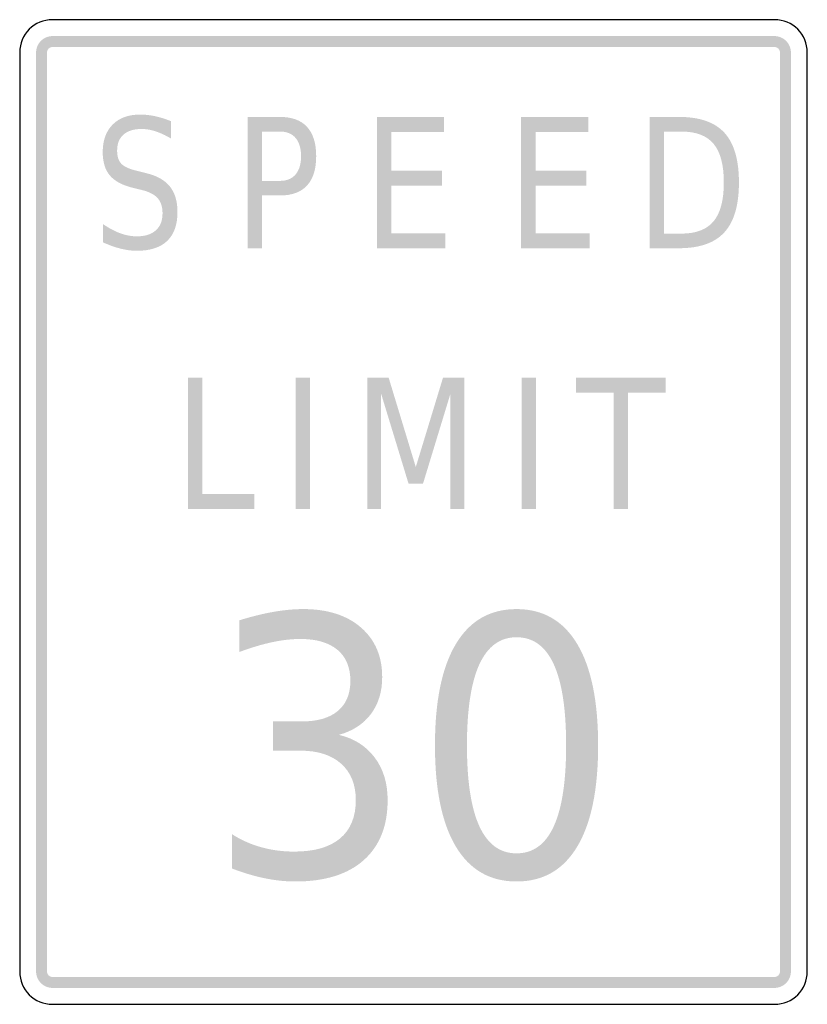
# Model space of a CAD drawing. Header units: inches. Extents: x -12 to 12, y -15 to 15.
import ezdxf

# ---------------------------------------------------------------- set-up
doc = ezdxf.new("R2010")
doc.units = ezdxf.units.IN
doc.header["$MEASUREMENT"] = 0

msp = doc.modelspace()

# ---------------------------------------------------------------- hatches: boundary and pattern name
for points in [[(-11, 14.5), (-11.046, 14.498), (-11.092, 14.491), (-11.137, 14.481), (-11.181, 14.466), (-11.223, 14.448), (-11.263, 14.425), (-11.301, 14.399), (-11.337, 14.37), (-11.37, 14.337), (-11.399, 14.301), (-11.425, 14.263), (-11.448, 14.223), (-11.466, 14.181), (-11.481, 14.137), (-11.491, 14.092), (-11.498, 14.046), (-11.5, 14), (-11.167, 14), (-11.166, 14.015), (-11.164, 14.031), (-11.16, 14.046), (-11.155, 14.06), (-11.149, 14.074), (-11.142, 14.088), (-11.133, 14.1), (-11.123, 14.112), (-11.112, 14.123), (-11.1, 14.133), (-11.088, 14.142), (-11.074, 14.149), (-11.06, 14.155), (-11.046, 14.16), (-11.031, 14.164), (-11.015, 14.166), (-11, 14.167), (-11, 14.5)], [(11, 14.5), (-11, 14.5), (-11, 14.167), (11, 14.167), (11, 14.5)], [(11.5, 14), (11.498, 14.049), (11.49, 14.098), (11.478, 14.145), (11.462, 14.191), (11.441, 14.236), (11.416, 14.278), (11.387, 14.317), (11.354, 14.354), (11.317, 14.387), (11.278, 14.416), (11.236, 14.441), (11.191, 14.462), (11.145, 14.478), (11.098, 14.49), (11.049, 14.498), (11, 14.5), (11, 14.167), (11.016, 14.166), (11.033, 14.163), (11.048, 14.159), (11.064, 14.154), (11.079, 14.147), (11.093, 14.139), (11.106, 14.129), (11.118, 14.118), (11.129, 14.106), (11.139, 14.093), (11.147, 14.079), (11.154, 14.064), (11.159, 14.048), (11.163, 14.033), (11.166, 14.016), (11.167, 14), (11.5, 14)], [(-11.5, 14), (-11.5, -14), (-11.167, -14), (-11.167, 14), (-11.5, 14)], [(11.5, -14), (11.5, 14), (11.167, 14), (11.167, -14), (11.5, -14)], [(-1.115, 12.037), (0.932, 12.037), (0.932, 11.582), (-0.676, 11.582), (-0.676, 10.397), (0.867, 10.397), (0.867, 9.942), (-0.676, 9.942), (-0.676, 8.492), (0.973, 8.492), (0.973, 8.037), (-1.115, 8.037), (-1.115, 12.037)], [(3.28, 12.037), (5.327, 12.037), (5.327, 11.582), (3.719, 11.582), (3.719, 10.397), (5.262, 10.397), (5.262, 9.942), (3.719, 9.942), (3.719, 8.492), (5.368, 8.492), (5.368, 8.037), (3.28, 8.037), (3.28, 12.037)], [(-6.871, 4.092), (-6.432, 4.092), (-6.432, 0.548), (-4.855, 0.548), (-4.855, 0.092), (-6.871, 0.092), (-6.871, 4.092)], [(-3.595, 4.092), (-3.157, 4.092), (-3.157, 0.092), (-3.595, 0.092), (-3.595, 4.092)], [(-1.411, 4.092), (-0.757, 4.092), (0.07, 1.37), (0.899, 4.092), (1.553, 4.092), (1.553, 0.092), (1.126, 0.092), (1.126, 3.605), (0.289, 0.861), (-0.15, 0.861), (-0.987, 3.605), (-0.987, 0.092), (-1.411, 0.092), (-1.411, 4.092)], [(3.298, 4.092), (3.737, 4.092), (3.737, 0.092), (3.298, 0.092), (3.298, 4.092)], [(4.949, 4.092), (7.688, 4.092), (7.688, 3.637), (6.538, 3.637), (6.538, 0.092), (6.099, 0.092), (6.099, 3.637), (4.949, 3.637), (4.949, 4.092)], [(-11.5, -14), (-11.498, -14.046), (-11.491, -14.092), (-11.481, -14.137), (-11.466, -14.181), (-11.448, -14.223), (-11.425, -14.263), (-11.399, -14.301), (-11.37, -14.337), (-11.337, -14.37), (-11.301, -14.399), (-11.263, -14.425), (-11.223, -14.448), (-11.181, -14.466), (-11.137, -14.481), (-11.092, -14.491), (-11.046, -14.498), (-11, -14.5), (-11, -14.167), (-11.015, -14.166), (-11.031, -14.164), (-11.046, -14.16), (-11.06, -14.155), (-11.074, -14.149), (-11.088, -14.142), (-11.1, -14.133), (-11.112, -14.123), (-11.123, -14.112), (-11.133, -14.1), (-11.142, -14.088), (-11.149, -14.074), (-11.155, -14.06), (-11.16, -14.046), (-11.164, -14.031), (-11.166, -14.015), (-11.167, -14), (-11.5, -14)], [(11, -14.5), (11.049, -14.498), (11.098, -14.49), (11.145, -14.478), (11.191, -14.462), (11.236, -14.441), (11.278, -14.416), (11.317, -14.387), (11.354, -14.354), (11.387, -14.317), (11.416, -14.278), (11.441, -14.236), (11.462, -14.191), (11.478, -14.145), (11.49, -14.098), (11.498, -14.049), (11.5, -14), (11.167, -14), (11.166, -14.016), (11.163, -14.033), (11.159, -14.048), (11.154, -14.064), (11.147, -14.079), (11.139, -14.093), (11.129, -14.106), (11.118, -14.118), (11.106, -14.129), (11.093, -14.139), (11.079, -14.147), (11.064, -14.154), (11.048, -14.159), (11.033, -14.163), (11.016, -14.166), (11, -14.167), (11, -14.5)], [(-11, -14.5), (11, -14.5), (11, -14.167), (-11, -14.167), (-11, -14.5)]]:
    msp.add_hatch(color=7).paths.add_polyline_path(points)
h = msp.add_hatch(color=7)
edge = h.paths.add_edge_path()
edge.add_line((-7.387, 11.906), (-7.387, 11.378))
edge.add_spline(control_points=[(-7.387, 11.378), (-7.552, 11.476), (-7.709, 11.549), (-7.857, 11.598), (-8.005, 11.646), (-8.147, 11.67), (-8.284, 11.67), (-8.523, 11.67), (-8.708, 11.613), (-8.837, 11.498), (-8.967, 11.384), (-9.031, 11.222), (-9.031, 11.011), (-9.031, 10.834), (-8.988, 10.701), (-8.902, 10.61), (-8.816, 10.52), (-8.653, 10.447), (-8.412, 10.392)], knot_values=[0, 0, 0, 0, 1, 1, 1, 2, 2, 2, 3, 3, 3, 4, 4, 4, 5, 5, 5, 6, 6, 6, 6], degree=3, periodic=0)
edge.add_line((-8.412, 10.392), (-8.149, 10.325))
edge.add_spline(control_points=[(-8.149, 10.325), (-7.821, 10.248), (-7.579, 10.113), (-7.424, 9.919), (-7.269, 9.725), (-7.192, 9.466), (-7.192, 9.141), (-7.192, 8.753), (-7.296, 8.459), (-7.506, 8.259), (-7.716, 8.059), (-8.024, 7.959), (-8.431, 7.959), (-8.585, 7.959), (-8.749, 7.981), (-8.922, 8.024), (-9.094, 8.066), (-9.273, 8.13), (-9.458, 8.214)], knot_values=[0, 0, 0, 0, 1, 1, 1, 2, 2, 2, 3, 3, 3, 4, 4, 4, 5, 5, 5, 6, 6, 6, 6], degree=3, periodic=0)
edge.add_line((-9.458, 8.214), (-9.458, 8.771))
edge.add_spline(control_points=[(-9.458, 8.771), (-9.28, 8.648), (-9.105, 8.555), (-8.935, 8.492), (-8.764, 8.43), (-8.596, 8.399), (-8.431, 8.399), (-8.182, 8.399), (-7.989, 8.459), (-7.852, 8.581), (-7.716, 8.702), (-7.647, 8.876), (-7.647, 9.101), (-7.647, 9.297), (-7.696, 9.451), (-7.794, 9.561), (-7.892, 9.672), (-8.053, 9.755), (-8.277, 9.811)], knot_values=[0, 0, 0, 0, 1, 1, 1, 2, 2, 2, 3, 3, 3, 4, 4, 4, 5, 5, 5, 6, 6, 6, 6], degree=3, periodic=0)
edge.add_line((-8.277, 9.811), (-8.542, 9.875))
edge.add_spline(control_points=[(-8.542, 9.875), (-8.87, 9.955), (-9.106, 10.081), (-9.252, 10.253), (-9.397, 10.424), (-9.47, 10.663), (-9.47, 10.968), (-9.47, 11.322), (-9.369, 11.6), (-9.168, 11.804), (-8.966, 12.007), (-8.688, 12.109), (-8.334, 12.109), (-8.182, 12.109), (-8.027, 12.092), (-7.869, 12.058), (-7.712, 12.024), (-7.551, 11.974), (-7.387, 11.906)], knot_values=[0, 0, 0, 0, 1, 1, 1, 2, 2, 2, 3, 3, 3, 4, 4, 4, 5, 5, 5, 6, 6, 6, 6], degree=3, periodic=0)
h = msp.add_hatch(color=7)
edge = h.paths.add_edge_path()
edge.add_line((-5.056, 12.037), (-4.067, 12.037))
edge.add_spline(control_points=[(-4.067, 12.037), (-3.704, 12.037), (-3.429, 11.936), (-3.244, 11.733), (-3.058, 11.53), (-2.965, 11.233), (-2.965, 10.842), (-2.965, 10.447), (-3.058, 10.149), (-3.244, 9.947), (-3.429, 9.745), (-3.704, 9.644), (-4.067, 9.644)], knot_values=[0, 0, 0, 0, 1, 1, 1, 2, 2, 2, 3, 3, 3, 4, 4, 4, 4], degree=3, periodic=0)
edge.add_line((-4.067, 9.644), (-4.617, 9.644))
edge.add_line((-4.617, 9.644), (-4.617, 8.037))
edge.add_line((-4.617, 8.037), (-5.056, 8.037))
edge.add_line((-5.056, 8.037), (-5.056, 12.037))
edge = h.paths.add_edge_path(flags=0)
edge.add_line((-4.617, 11.592), (-4.617, 10.089))
edge.add_line((-4.617, 10.089), (-4.067, 10.089))
edge.add_spline(control_points=[(-4.067, 10.089), (-3.863, 10.089), (-3.705, 10.154), (-3.593, 10.285), (-3.482, 10.415), (-3.426, 10.601), (-3.426, 10.842), (-3.426, 11.081), (-3.482, 11.266), (-3.593, 11.397), (-3.705, 11.527), (-3.863, 11.592), (-4.067, 11.592)], knot_values=[0, 0, 0, 0, 1, 1, 1, 2, 2, 2, 3, 3, 3, 4, 4, 4, 4], degree=3, periodic=0)
edge.add_line((-4.067, 11.592), (-4.617, 11.592))
h = msp.add_hatch(color=7)
edge = h.paths.add_edge_path()
edge.add_line((7.195, 12.037), (8.094, 12.037))
edge.add_spline(control_points=[(8.094, 12.037), (8.722, 12.037), (9.183, 11.876), (9.477, 11.553), (9.77, 11.231), (9.917, 10.727), (9.917, 10.041), (9.917, 9.352), (9.769, 8.845), (9.474, 8.522), (9.179, 8.199), (8.719, 8.037), (8.094, 8.037)], knot_values=[0, 0, 0, 0, 1, 1, 1, 2, 2, 2, 3, 3, 3, 4, 4, 4, 4], degree=3, periodic=0)
edge.add_line((8.094, 8.037), (7.195, 8.037))
edge.add_line((7.195, 8.037), (7.195, 12.037))
edge = h.paths.add_edge_path(flags=0)
edge.add_line((7.633, 11.592), (7.633, 8.482))
edge.add_line((7.633, 8.482), (8.161, 8.482))
edge.add_spline(control_points=[(8.161, 8.482), (8.608, 8.482), (8.936, 8.607), (9.144, 8.857), (9.352, 9.107), (9.456, 9.502), (9.456, 10.041), (9.456, 10.577), (9.352, 10.969), (9.144, 11.218), (8.936, 11.468), (8.608, 11.592), (8.161, 11.592)], knot_values=[0, 0, 0, 0, 1, 1, 1, 2, 2, 2, 3, 3, 3, 4, 4, 4, 4], degree=3, periodic=0)
edge.add_line((8.161, 11.592), (7.633, 11.592))
h = msp.add_hatch(color=7)
edge = h.paths.add_edge_path()
edge.add_spline(control_points=[(-2.272, -6.79), (-1.808, -6.9), (-1.444, -7.131), (-1.182, -7.481), (-0.919, -7.831), (-0.788, -8.263), (-0.788, -8.778), (-0.788, -9.567), (-1.031, -10.178), (-1.519, -10.61), (-2.007, -11.042), (-2.701, -11.258), (-3.601, -11.258), (-3.904, -11.258), (-4.216, -11.225), (-4.536, -11.159), (-4.856, -11.093), (-5.187, -10.994), (-5.53, -10.862)], knot_values=[0, 0, 0, 0, 1, 1, 1, 2, 2, 2, 3, 3, 3, 4, 4, 4, 5, 5, 5, 6, 6, 6, 6], degree=3, periodic=0)
edge.add_line((-5.53, -10.862), (-5.53, -9.817))
edge.add_spline(control_points=[(-5.53, -9.817), (-5.258, -9.992), (-4.962, -10.124), (-4.64, -10.214), (-4.319, -10.303), (-3.983, -10.347), (-3.633, -10.347), (-3.022, -10.347), (-2.557, -10.214), (-2.237, -9.946), (-1.917, -9.678), (-1.758, -9.288), (-1.758, -8.778), (-1.758, -8.306), (-1.906, -7.937), (-2.202, -7.671), (-2.499, -7.405), (-2.913, -7.272), (-3.445, -7.272)], knot_values=[0, 0, 0, 0, 1, 1, 1, 2, 2, 2, 3, 3, 3, 4, 4, 4, 5, 5, 5, 6, 6, 6, 6], degree=3, periodic=0)
edge.add_line((-3.445, -7.272), (-4.281, -7.272))
edge.add_line((-4.281, -7.272), (-4.281, -6.382))
edge.add_line((-4.281, -6.382), (-3.408, -6.382))
edge.add_spline(control_points=[(-3.408, -6.382), (-2.929, -6.382), (-2.562, -6.276), (-2.307, -6.064), (-2.051, -5.851), (-1.924, -5.545), (-1.924, -5.145), (-1.924, -4.734), (-2.055, -4.418), (-2.317, -4.199), (-2.58, -3.979), (-2.956, -3.869), (-3.445, -3.869), (-3.713, -3.869), (-3.999, -3.901), (-4.303, -3.966), (-4.606, -4.03), (-4.942, -4.13), (-5.31, -4.266)], knot_values=[0, 0, 0, 0, 1, 1, 1, 2, 2, 2, 3, 3, 3, 4, 4, 4, 5, 5, 5, 6, 6, 6, 6], degree=3, periodic=0)
edge.add_line((-5.31, -4.266), (-5.31, -3.301))
edge.add_spline(control_points=[(-5.31, -3.301), (-4.942, -3.187), (-4.597, -3.101), (-4.273, -3.044), (-3.95, -2.987), (-3.645, -2.958), (-3.36, -2.958), (-2.62, -2.958), (-2.034, -3.145), (-1.602, -3.518), (-1.17, -3.892), (-0.954, -4.396), (-0.954, -5.032), (-0.954, -5.475), (-1.068, -5.849), (-1.297, -6.155), (-1.525, -6.46), (-1.85, -6.672), (-2.272, -6.79)], knot_values=[0, 0, 0, 0, 1, 1, 1, 2, 2, 2, 3, 3, 3, 4, 4, 4, 5, 5, 5, 6, 6, 6, 6], degree=3, periodic=0)
h = msp.add_hatch(color=7)
edge = h.paths.add_edge_path()
edge.add_spline(control_points=[(3.14, -2.958), (3.947, -2.958), (4.564, -3.313), (4.989, -4.022), (5.414, -4.731), (5.626, -5.761), (5.626, -7.111), (5.626, -8.458), (5.414, -9.486), (4.989, -10.195), (4.564, -10.904), (3.947, -11.258), (3.14, -11.258), (2.333, -11.258), (1.716, -10.904), (1.291, -10.195), (0.866, -9.486), (0.654, -8.458), (0.654, -7.111), (0.654, -5.761), (0.866, -4.731), (1.291, -4.022), (1.716, -3.313), (2.333, -2.958), (3.14, -2.958)], knot_values=[0, 0, 0, 0, 1, 1, 1, 2, 2, 2, 3, 3, 3, 4, 4, 4, 5, 5, 5, 6, 6, 6, 7, 7, 7, 8, 8, 8, 8], degree=3, periodic=0)
edge = h.paths.add_edge_path(flags=0)
edge.add_spline(control_points=[(3.14, -3.816), (2.64, -3.816), (2.263, -4.09), (2.009, -4.638), (1.756, -5.187), (1.629, -6.011), (1.629, -7.111), (1.629, -8.208), (1.756, -9.03), (2.009, -9.579), (2.263, -10.127), (2.64, -10.401), (3.14, -10.401), (3.644, -10.401), (4.021, -10.127), (4.273, -9.579), (4.525, -9.03), (4.651, -8.208), (4.651, -7.111), (4.651, -6.011), (4.525, -5.187), (4.273, -4.638), (4.021, -4.09), (3.644, -3.816), (3.14, -3.816)], knot_values=[0, 0, 0, 0, 1, 1, 1, 2, 2, 2, 3, 3, 3, 4, 4, 4, 5, 5, 5, 6, 6, 6, 7, 7, 7, 8, 8, 8, 8], degree=3, periodic=0)

# ---------------------------------------------------------------- linework, layer by layer
at = {"color": 7}
for points in [[(11, 15), (-11, 15)], [(-12, 14), (-12, -14)], [(12, -14), (12, 14)], [(-11, -15), (11, -15)]]:
    msp.add_lwpolyline(points, dxfattribs=at)
for points in [[(-11, 15), (-11.552, 15), (-12, 14.552), (-12, 14)], [(12, 14), (12, 14.552), (11.552, 15), (11, 15)], [(-12, -14), (-12, -14.552), (-11.552, -15), (-11, -15)], [(11, -15), (11.552, -15), (12, -14.552), (12, -14)]]:
    msp.add_open_spline(points, degree=3, dxfattribs=at)

doc.saveas('drawing.dxf')
